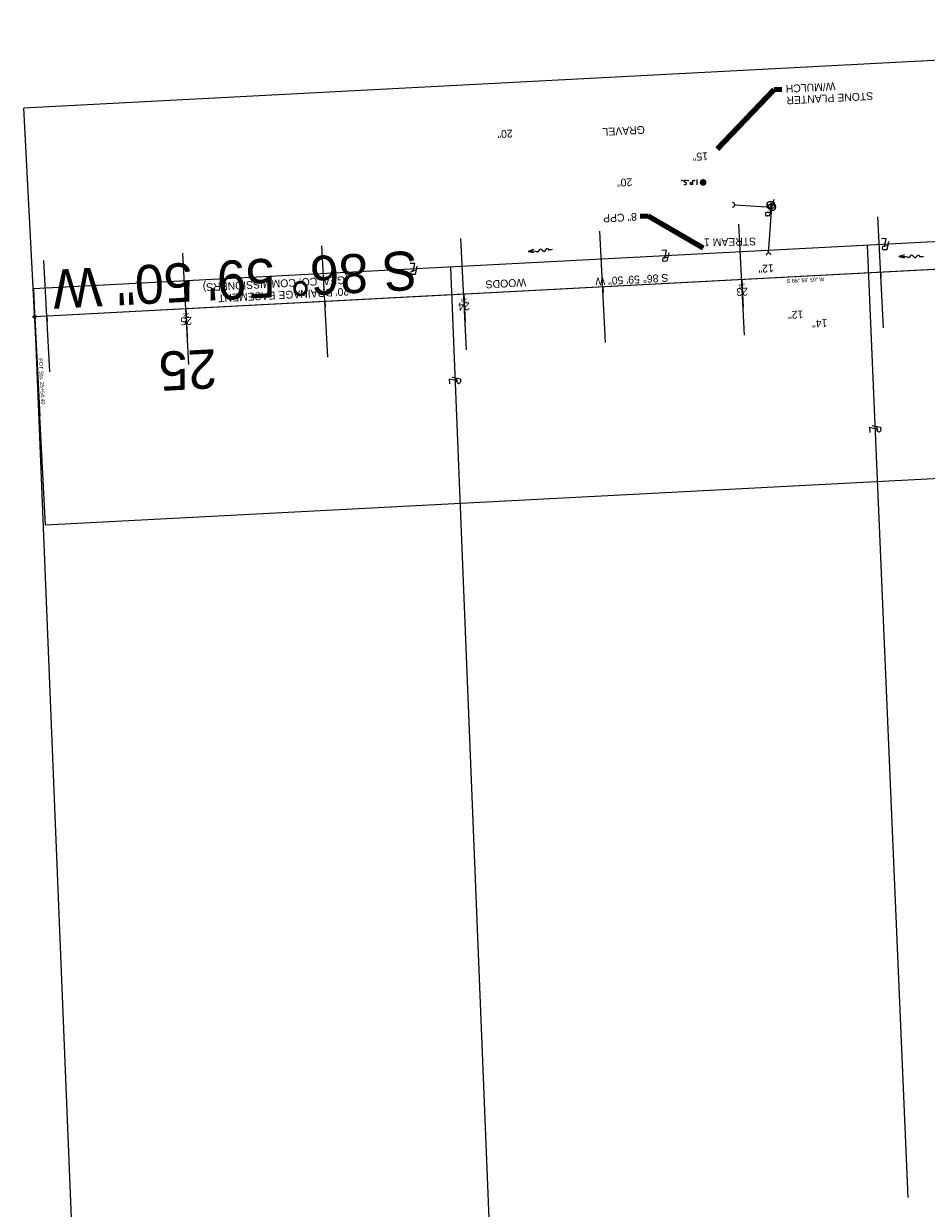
# Model space of a CAD drawing. Extents: x 2285774 to 2287976, y 637960 to 640390.
# Tile 6 of 9: x 2286802 to 2287126, y 639877 to 640303. Entities that reach past the tile are written whole.
import ezdxf
from ezdxf.enums import TextEntityAlignment as Align

# ---------------------------------------------------------------- set-up
doc = ezdxf.new("R2010")
doc.units = 0
doc.header["$LTSCALE"] = 20
doc.header["$MEASUREMENT"] = 0
for name, pattern in [('cl10', [50, 2.5, -2.5, 40, -2.5, 2.5]), ('cl100', [100, 10, -10, 60, -10, 10]), ('cl20', [100, 5, -5, 80, -5, 5])]:
    doc.linetypes.add(name, pattern=pattern)
doc.layers.add('DR_X_Flow_Arrow', color=7, linetype='Continuous', lineweight=0, true_color=0x87cefa)
doc.layers.add('UT_X_Telecom', color=7, linetype='Continuous', lineweight=0, true_color=0xff8000)
for name, color, linetype, lineweight in [('DR_X_Text', 7, 'Continuous', 0), ('DV_X_Property_Line', 7, 'Continuous', 0), ('DV_X_Text', 7, 'Continuous', 0), ('EV_Ecological_Text', 7, 'Continuous', 13), ('GE_P_CL_10', 7, 'cl10', 13), ('GE_P_CL_100', 7, 'cl100', 13), ('GE_P_CL_20', 7, 'cl20', 13), ('GK_Clip_Borders', 7, 'Continuous', 0), ('GK_Patterns', 7, 'Continuous', 0), ('PV_X_Text', 7, 'Continuous', 0), ('SV_P_Mon_Cells_Set', 7, 'Continuous', 0), ('SV_X_Control_Cells_Found', 7, 'Continuous', 0), ('UT_X_Electric_Cells', 1, 'Continuous', 0), ('UT_X_Misc_Cells', 7, 'Continuous', 0), ('VG_X_Text', 7, 'Continuous', 0)]:
    doc.layers.add(name, color=color, linetype=linetype, lineweight=lineweight)
doc.layers.add('GK_Visualization', color=7, linetype='Continuous', lineweight=13, true_color=0xff8000, plot=False)
doc.styles.add('L120', font='simplex.shx', dxfattribs={"height": 2.399995})
doc.styles.add('Slanted-Normal LS 0.50', font='font31.shx', dxfattribs={"height": 0.14})
doc.styles.add('Slanted-Normal LS 0.50_0', font='font31.shx')
doc.styles.add('Style-font30', font='font30.shx')
doc.styles.add('Style-font31', font='font31.shx')
doc.dimstyles.get("Standard").update_dxf_attribs({"dimtxt": 2.399995, "dimasz": 0.1, "dimexe": 0.05, "dimexo": 0.05, "dimgap": 0.05, "dimtad": 1, "dimlfac": 1.000002, "dimzin": 0, "dimdsep": 46, "dimtxsty": 'L120', "dimcen": 0.05, "dimclrd": 256, "dimclre": 256, "dimaunit": 1, "dimadec": 1, "dimazin": 0, "dimtfac": 1, "dimtmove": 0, "dimatfit": 3, "dimfxl": 1, "dimfrac": 1, "dimtolj": 1, "dimtzin": 0, "dimlwd": -1, "dimlwe": -1, "dimarcsym": 0})

# ---------------------------------------------------------------- blocks, each defined once
blk = doc.blocks.new('X_1')
at = {"layer": 'GK_Visualization'}
for p, q in [((-0.07, -0.07), (0.07, 0.07)), ((-0.07, 0.07), (0.07, -0.07))]:
    blk.add_line(p, q, dxfattribs=at)
blk = doc.blocks.new('PLM_12')
at = {"layer": 'DV_X_Property_Line'}
blk.add_line((-0.04, 0.031), (0.025, 0.031), dxfattribs=at)
at = {"layer": 'DV_X_Property_Line', "flags": 128}
for points in [[(-0.061, -0.048), (-0.022, 0.1), (0.03, 0.1)], [(0.013, 0.048), (-0.026, -0.1), (0.061, -0.1)]]:
    blk.add_lwpolyline(points, dxfattribs=at)
at = {"layer": 'DV_X_Property_Line'}
blk.add_arc((0.024, 0.066), 0.0345, 270.471, 81.3281, dxfattribs=at)
blk = doc.blocks.new('PLM_13')
at = {"layer": 'DV_X_Property_Line'}
blk.add_line((-0.04, 0.031), (0.025, 0.031), dxfattribs=at)
at = {"layer": 'DV_X_Property_Line', "flags": 128}
for points in [[(-0.061, -0.048), (-0.022, 0.1), (0.03, 0.1)], [(0.013, 0.048), (-0.026, -0.1), (0.061, -0.1)]]:
    blk.add_lwpolyline(points, dxfattribs=at)
at = {"layer": 'DV_X_Property_Line'}
blk.add_arc((0.024, 0.066), 0.0345, 270.471, 81.3281, dxfattribs=at)
blk = doc.blocks.new('PLM_14')
at = {"layer": 'DV_X_Property_Line'}
blk.add_line((-0.04, 0.031), (0.025, 0.031), dxfattribs=at)
at = {"layer": 'DV_X_Property_Line', "flags": 128}
for points in [[(-0.061, -0.048), (-0.022, 0.1), (0.03, 0.1)], [(0.013, 0.048), (-0.026, -0.1), (0.061, -0.1)]]:
    blk.add_lwpolyline(points, dxfattribs=at)
at = {"layer": 'DV_X_Property_Line'}
blk.add_arc((0.024, 0.066), 0.0345, 270.471, 81.3281, dxfattribs=at)
blk = doc.blocks.new('PLM_15')
at = {"layer": 'DV_X_Property_Line'}
blk.add_line((-0.04, 0.031), (0.025, 0.031), dxfattribs=at)
at = {"layer": 'DV_X_Property_Line', "flags": 128}
for points in [[(-0.061, -0.048), (-0.022, 0.1), (0.03, 0.1)], [(0.013, 0.048), (-0.026, -0.1), (0.061, -0.1)]]:
    blk.add_lwpolyline(points, dxfattribs=at)
at = {"layer": 'DV_X_Property_Line'}
blk.add_arc((0.024, 0.066), 0.0345, 270.471, 81.3281, dxfattribs=at)
blk = doc.blocks.new('PLM_16')
at = {"layer": 'DV_X_Property_Line'}
blk.add_line((-0.04, 0.031), (0.025, 0.031), dxfattribs=at)
at = {"layer": 'DV_X_Property_Line', "flags": 128}
for points in [[(-0.061, -0.048), (-0.022, 0.1), (0.03, 0.1)], [(0.013, 0.048), (-0.026, -0.1), (0.061, -0.1)]]:
    blk.add_lwpolyline(points, dxfattribs=at)
at = {"layer": 'DV_X_Property_Line'}
blk.add_arc((0.024, 0.066), 0.0345, 270.471, 81.3281, dxfattribs=at)
blk = doc.blocks.new('DFL-X_16')
at = {"layer": 'DR_X_Flow_Arrow', "flags": 128}
blk.add_lwpolyline([(-0.08, -0.021), (0, 0), (-0.08, 0.021)], dxfattribs=at)
at = {"layer": 'DR_X_Flow_Arrow'}
blk.add_open_spline([(0, 0), (-0.028, 0), (-0.055, 0), (-0.083, 0), (-0.094, 0), (-0.105, 0.005), (-0.116, 0.008), (-0.123, 0.01), (-0.131, 0.013), (-0.137, 0.015), (-0.152, 0.02), (-0.165, -0.02), (-0.179, -0.022), (-0.195, -0.023), (-0.212, 0.018), (-0.228, 0.019), (-0.245, 0.021), (-0.266, -0.028), (-0.284, -0.022), (-0.29, -0.02), (-0.287, 0.001), (-0.295, 0.001), (-0.313, 0), (-0.332, 0), (-0.35, 0)], degree=3, knots=[0, 0, 0, 0, 0.203531, 0.203531, 0.203531, 0.286234, 0.286234, 0.286234, 0.340272, 0.340272, 0.340272, 0.477755, 0.477755, 0.477755, 0.633727, 0.633727, 0.633727, 0.804111, 0.804111, 0.804111, 0.865463, 0.865463, 0.865463, 1, 1, 1, 1], dxfattribs=at)
blk = doc.blocks.new('DFL-X_17')
at = {"layer": 'DR_X_Flow_Arrow', "flags": 128}
blk.add_lwpolyline([(-0.08, -0.021), (0, 0), (-0.08, 0.021)], dxfattribs=at)
at = {"layer": 'DR_X_Flow_Arrow'}
blk.add_open_spline([(0, 0), (-0.028, 0), (-0.055, 0), (-0.083, 0), (-0.094, 0), (-0.105, 0.005), (-0.116, 0.008), (-0.123, 0.01), (-0.13, 0.013), (-0.137, 0.015), (-0.154, 0.02), (-0.164, -0.02), (-0.179, -0.022), (-0.196, -0.023), (-0.211, 0.018), (-0.228, 0.019), (-0.246, 0.021), (-0.268, -0.028), (-0.284, -0.022), (-0.29, -0.02), (-0.287, 0.001), (-0.295, 0.001), (-0.313, 0), (-0.332, 0), (-0.35, 0)], degree=3, knots=[0, 0, 0, 0, 0.203531, 0.203531, 0.203531, 0.286234, 0.286234, 0.286234, 0.340272, 0.340272, 0.340272, 0.477755, 0.477755, 0.477755, 0.633727, 0.633727, 0.633727, 0.804111, 0.804111, 0.804111, 0.865463, 0.865463, 0.865463, 1, 1, 1, 1], dxfattribs=at)
blk = doc.blocks.new('PP_3')
at = {"layer": 'UT_X_Electric_Cells'}
for p, q in [((0.043, 0.16), (-0.038, -0.14)), ((0.026, 0.096), (0.085, 0.096)), ((0.043, 0.16), (0.085, 0.16))]:
    blk.add_line(p, q, dxfattribs=at)
blk.add_circle((0, 0), 0.065, dxfattribs=at)
blk.add_arc((0.086, 0.128), 0.0319, 268.8767, 91.1233, dxfattribs=at)
blk = doc.blocks.new('IPS_6')
at = {"layer": 'SV_P_Mon_Cells_Set'}
h = blk.add_hatch(color=256, dxfattribs=at)
edge = h.paths.add_edge_path()
edge.add_arc((0, 0), 0.06, 0, 360)
at = {"layer": 'SV_P_Mon_Cells_Set', "flags": 128}
for points in [[(0.101, 0.04), (0.119, 0.04)], [(0.11, -0.04), (0.11, 0.04)], [(0.188, -0.04), (0.188, 0.04), (0.214, 0.04), (0.217, 0.039), (0.221, 0.038), (0.223, 0.037), (0.224, 0.036), (0.227, 0.033), (0.228, 0.029), (0.229, 0.024), (0.229, 0.017), (0.229, 0.014), (0.228, 0.01), (0.226, 0.006), (0.223, 0.004), (0.222, 0.003), (0.219, 0.002), (0.214, 0.001), (0.188, 0.001)], [(0.338, 0.034), (0.337, 0.036), (0.336, 0.037), (0.331, 0.039), (0.325, 0.04), (0.32, 0.04), (0.319, 0.04), (0.311, 0.038), (0.305, 0.034), (0.302, 0.029), (0.3, 0.024), (0.3, 0.021), (0.302, 0.016), (0.306, 0.011), (0.336, -0.008), (0.339, -0.01), (0.34, -0.013), (0.341, -0.017), (0.341, -0.02), (0.341, -0.024), (0.34, -0.027), (0.339, -0.03), (0.338, -0.032), (0.337, -0.034), (0.335, -0.036), (0.334, -0.037), (0.331, -0.039), (0.33, -0.039), (0.325, -0.04), (0.317, -0.04), (0.312, -0.039), (0.305, -0.034), (0.3, -0.03)], [(0.101, -0.04), (0.119, -0.04)], [(0.158, -0.029), (0.16, -0.029), (0.162, -0.03), (0.164, -0.033), (0.164, -0.036), (0.162, -0.039), (0.16, -0.04), (0.158, -0.04), (0.156, -0.039), (0.154, -0.036), (0.154, -0.033), (0.156, -0.03), (0.158, -0.029)], [(0.27, -0.029), (0.273, -0.029), (0.275, -0.03), (0.276, -0.033), (0.276, -0.036), (0.275, -0.039), (0.273, -0.04), (0.27, -0.04), (0.268, -0.039), (0.267, -0.036), (0.267, -0.033), (0.268, -0.03), (0.27, -0.029)], [(0.379, -0.029), (0.382, -0.029), (0.384, -0.03), (0.385, -0.033), (0.385, -0.036), (0.384, -0.039), (0.382, -0.04), (0.379, -0.04), (0.378, -0.039), (0.376, -0.036), (0.376, -0.033), (0.378, -0.03), (0.379, -0.029)]]:
    blk.add_lwpolyline(points, dxfattribs=at)
blk = doc.blocks.new('DM_6')
at = {"layer": 'UT_X_Misc_Cells'}
h = blk.add_hatch(color=256, dxfattribs=at)
edge = h.paths.add_edge_path()
edge.add_arc((0, 0), 0.01, 0, 360)
blk.add_arc((0.04, 0), 0.04, 90, 270, dxfattribs=at)
blk = doc.blocks.new('DM_9')
at = {"layer": 'UT_X_Misc_Cells'}
h = blk.add_hatch(color=256, dxfattribs=at)
edge = h.paths.add_edge_path()
edge.add_arc((0, 0), 0.01, 0, 360)
blk.add_arc((0.04, 0), 0.04, 90, 270, dxfattribs=at)
blk = doc.blocks.new('BM_3')
at = {"layer": 'SV_X_Control_Cells_Found'}
for p, q in [((-0.071, 0), (0.07, 0)), ((0, 0.07), (0, -0.071))]:
    blk.add_line(p, q, dxfattribs=at)
blk.add_circle((0, 0), 0.0705, dxfattribs=at)

msp = doc.modelspace()

# ---------------------------------------------------------------- linework, layer by layer
at = {"layer": 'DV_X_Property_Line'}
for p, q in [((2287358.95, 640236.46), (2286805.09, 640207.4)), ((2287104.68, 640223.12), (2287119.19, 639881.13)), ((2286954.89, 640215.26), (2286969.08, 639863.03)), ((2286805.09, 640207.4), (2286819.55, 639851.81))]:
    msp.add_line(p, q, dxfattribs=at)
at = {"layer": 'GE_P_CL_10'}
for p, q in [((2287359.14, 640226.45), (2286805.5, 640197.41)), ((2287059.55, 640210.74), (2287059.6, 640209.74)), ((2287109.48, 640213.36), (2287109.53, 640212.36)), ((2287009.62, 640208.12), (2287009.67, 640207.12)), ((2286909.75, 640202.88), (2286909.81, 640201.88)), ((2286959.68, 640205.5), (2286959.74, 640204.5)), ((2286809.89, 640197.64), (2286809.94, 640196.64)), ((2286859.82, 640200.26), (2286859.87, 640199.26)), ((2286805.52, 640196.91), (2286807.37, 640161.73))]:
    msp.add_line(p, q, dxfattribs=at)
msp.add_circle((2286805.5, 640197.41), 0.5, dxfattribs=at)
at = {"layer": 'GE_P_CL_100'}
for p, q in [((2287359.14, 640226.45), (2286805.5, 640197.41)), ((2287059.55, 640210.74), (2287060.07, 640200.75)), ((2286959.68, 640205.5), (2286960.21, 640195.51)), ((2286859.82, 640200.26), (2286860.35, 640190.28))]:
    msp.add_line(p, q, dxfattribs=at)
at = {"layer": 'GE_P_CL_20'}
for p, q in [((2287359.14, 640226.45), (2286805.5, 640197.41)), ((2287059.55, 640210.74), (2287059.65, 640208.74)), ((2287109.48, 640213.36), (2287109.58, 640211.36)), ((2287009.62, 640208.12), (2287009.72, 640206.12)), ((2286909.75, 640202.88), (2286909.86, 640200.88)), ((2286959.68, 640205.5), (2286959.79, 640203.5)), ((2286809.89, 640197.64), (2286810, 640195.65)), ((2286859.82, 640200.26), (2286859.93, 640198.26))]:
    msp.add_line(p, q, dxfattribs=at)
at = {"layer": 'GK_Clip_Borders'}
for p, q in [((2287380.17, 640302.66), (2286801.57, 640272.31)), ((2286809.43, 640122.52), (2286801.57, 640272.31)), ((2287388.03, 640152.87), (2286809.43, 640122.52))]:
    msp.add_line(p, q, dxfattribs=at)
at = {"layer": 'GK_Patterns'}
for p, q in [((2287110.53, 640193.39), (2287108.43, 640233.33)), ((2287010.66, 640188.15), (2287008.57, 640228.09)), ((2287060.59, 640190.77), (2287058.5, 640230.71)), ((2286910.8, 640182.91), (2286908.71, 640222.85)), ((2286960.73, 640185.53), (2286958.64, 640225.47)), ((2286860.87, 640180.29), (2286858.77, 640220.23)), ((2286810.94, 640177.67), (2286808.84, 640217.62))]:
    msp.add_line(p, q, dxfattribs=at)
for p in [(2287059.55, 640210.74), (2287109.48, 640213.36), (2287009.62, 640208.12), (2286909.75, 640202.88), (2286959.68, 640205.5), (2286809.89, 640197.64), (2286859.82, 640200.26)]:
    msp.add_point(p, dxfattribs=at)
at = {"layer": 'GK_Visualization', "flags": 128}
msp.add_lwpolyline([(2287359.14, 640226.45), (2286805.5, 640197.41)], dxfattribs=at)
at = {"layer": 'UT_X_Telecom'}
for p in [(2287057.04, 640237.61), (2287069.22, 640220.34)]:
    msp.add_line(p, (2287070.42, 640236.82), dxfattribs=at)

# ---------------------------------------------------------------- block references
at = {"layer": 'DR_X_Flow_Arrow', "xscale": 25, "yscale": 25, "zscale": 25}
for name, p, rotation in [('DFL-X_17', (2286982.83, 640220.84), 185.1964591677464), ('DFL-X_16', (2287116.07, 640219.07), 180.0475969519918)]:
    msp.add_blockref(name, p, dxfattribs=dict(at, rotation=rotation))
at = {"layer": 'DV_X_Property_Line'}
for name, p, xscale, yscale, zscale, rotation in [('PLM_12', (2287111.1, 640223.46), 20, 20, 20, 183.0028026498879), ('PLM_16', (2287032.15, 640219.32), 20, 20, 20, 183.0028026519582), ('PLM_15', (2286941.7, 640214.57), 20, 20, 20, 183.0028026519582), ('PLM_14', (2286956.5, 640174.57), 20.00000000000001, 20.00000000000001, 20.00000000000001, 272.2798291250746), ('PLM_13', (2287107.48, 640157.19), 20.00000000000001, 20.00000000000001, 20.00000000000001, 272.3964957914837)]:
    msp.add_blockref(name, p, dxfattribs=dict(at, xscale=xscale, yscale=yscale, zscale=zscale, rotation=rotation))
at = {"layer": 'GK_Visualization'}
msp.add_blockref('X_1', (2286805.5, 640197.41), dxfattribs=at)
at = {"layer": 'SV_P_Mon_Cells_Set', "xscale": 20, "yscale": 20, "zscale": 20, "rotation": 180.0000000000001}
msp.add_blockref('IPS_6', (2287045.68, 640245.66), dxfattribs=at)
at = {"layer": 'SV_X_Control_Cells_Found', "xscale": 20, "yscale": 20, "zscale": 20}
msp.add_blockref('BM_3', (2287070.06, 640237.56), dxfattribs=at)
at = {"layer": 'UT_X_Electric_Cells', "xscale": 20, "yscale": 20, "zscale": 20, "rotation": 180.0000000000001}
msp.add_blockref('PP_3', (2287070.42, 640236.82), dxfattribs=at)
at = {"layer": 'UT_X_Misc_Cells', "xscale": 20, "yscale": 20, "zscale": 20}
for name, p, rotation in [('DM_6', (2287057.04, 640237.61), 180.0000000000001), ('DM_9', (2287069.22, 640220.34), 269.9999999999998)]:
    msp.add_blockref(name, p, dxfattribs=dict(at, rotation=rotation))

# ---------------------------------------------------------------- texts
at = {"layer": 'DR_X_Text', "insert": (2287021.88, 640233.34), "char_height": 2.8, "attachment_point": 4, "rotation": 183.0028, "line_spacing_factor": 0.615, "style": 'Slanted-Normal LS 0.50'}
msp.add_mtext('8" CPP', dxfattribs=at)
at = {"layer": 'DV_X_Text', "insert": (2286918.56, 640205.07), "char_height": 2.8, "attachment_point": 1, "rotation": 183.0028, "line_spacing_factor": 0.9, "style": 'Slanted-Normal LS 0.50'}
msp.add_mtext("20' DRAINAGE EASEMENT\\P(GEA. CO. COMMISSIONERS)", dxfattribs=at)
at = {"layer": 'EV_Ecological_Text', "style": 'Style-font31'}
msp.add_text('STREAM 1', height=2.8, rotation=181.0798, dxfattribs=at).set_placement((2287064.7, 640225.86))
at = {"layer": 'GE_P_CL_10', "style": 'Style-font31'}
msp.add_text('S 86%%d 59\' 50" W', height=1.4, rotation=3.0028, dxfattribs=at).set_placement((2287082.46, 640211.24), align=Align.TOP_CENTER)
for s, p in [('23', (2287059.6, 640209.24)), ('24', (2286959.7, 640204)), ('25', (2286859.86, 640198.76))]:
    msp.add_text(s, height=1.4, rotation=183.0028, dxfattribs=at).set_placement(p, align=Align.CENTER)
msp.add_text('POT Sta. 25+54.40', height=1.4, rotation=273.0028, dxfattribs=at).set_placement((2286806.98, 640182.47))
at = {"layer": 'GE_P_CL_100', "style": 'Style-font31'}
msp.add_text('S 86%%d 59\' 50" W', height=14, rotation=183.0028, dxfattribs=at).set_placement((2286877.88, 640203.7), align=Align.TOP_CENTER)
msp.add_text('25', height=14, rotation=183.0028, dxfattribs=at).set_placement((2286860.22, 640185.26), align=Align.CENTER)
at = {"layer": 'GE_P_CL_20', "style": 'Style-font31'}
msp.add_text('S 86%%d 59\' 50" W', height=2.8, rotation=183.0028, dxfattribs=at).set_placement((2287020.15, 640209.32), align=Align.TOP_CENTER)
for s, p in [('23', (2287059.66, 640207.74)), ('24', (2286959.71, 640202.5)), ('25', (2286859.9, 640197.26))]:
    msp.add_text(s, height=2.8, rotation=183.0028, dxfattribs=at).set_placement(p, align=Align.CENTER)
at = {"layer": 'GK_Visualization', "style": 'Style-font30'}
msp.add_text('MJT101', height=0.14, dxfattribs=at).set_placement((2286805.5, 640197.41), align=Align.RIGHT)
at = {"layer": 'PV_X_Text', "style": 'Slanted-Normal LS 0.50'}
msp.add_text('GRAVEL', height=2.8, rotation=183.0028, dxfattribs=at).set_placement((2287024.81, 640263.16), align=Align.TOP_LEFT)
at = {"layer": 'VG_X_Text', "style": 'Slanted-Normal LS 0.50'}
for s, p in [('20"', (2286977.33, 640261.85)), ('15"', (2287047.5, 640253.69)), ('20"', (2287020.31, 640244.38)), ('12"', (2287071.14, 640213.46)), ('WOODS', (2286982.17, 640208.35)), ('12"', (2287081.76, 640196.89)), ('14"', (2287090.39, 640193.79))]:
    msp.add_text(s, height=2.8, rotation=183.0028, dxfattribs=at).set_placement(p, align=Align.TOP_LEFT)
at = {"layer": 'VG_X_Text', "insert": (2287075.69, 640273.67), "char_height": 2.8, "attachment_point": 3, "rotation": 183.0028, "line_spacing_factor": 0.9, "style": 'Slanted-Normal LS 0.50'}
msp.add_mtext('STONE PLANTER\\PW/MULCH', dxfattribs=at)

# ---------------------------------------------------------------- leaders
at = {"layer": 'DR_X_Text', "annotation_type": 0, "has_hookline": 1, "hookline_direction": 0, "text_width": 13.33, "horizontal_direction": (-0.998627, -0.052385, 0)}
msp.add_leader([(2287045.73, 640222.06), (2287025.9, 640233.55), (2287023.1, 640233.41)], dimstyle='Standard', override={"dimscale": 20, "dimtxt": 0.14, "dimasz": 0.14, "dimgap": 0.07, "dimtad": 0, "dimtxsty": 'Slanted-Normal LS 0.50_0', "dimclrd": 0, "dimlwd": 65534}, dxfattribs=at)
at = {"layer": 'VG_X_Text', "annotation_type": 0, "has_hookline": 1, "hookline_direction": 1, "text_width": 32.51, "horizontal_direction": (-0.998627, -0.052385, 0)}
msp.add_leader([(2287050.88, 640257.72), (2287071.2, 640279.04), (2287073.99, 640279.19)], dimstyle='Standard', override={"dimscale": 20, "dimtxt": 0.14, "dimasz": 0.14, "dimgap": 0.07, "dimtad": 0, "dimtxsty": 'Slanted-Normal LS 0.50_0', "dimclrd": 0, "dimlwd": 65534}, dxfattribs=at)

doc.saveas('drawing.dxf')
